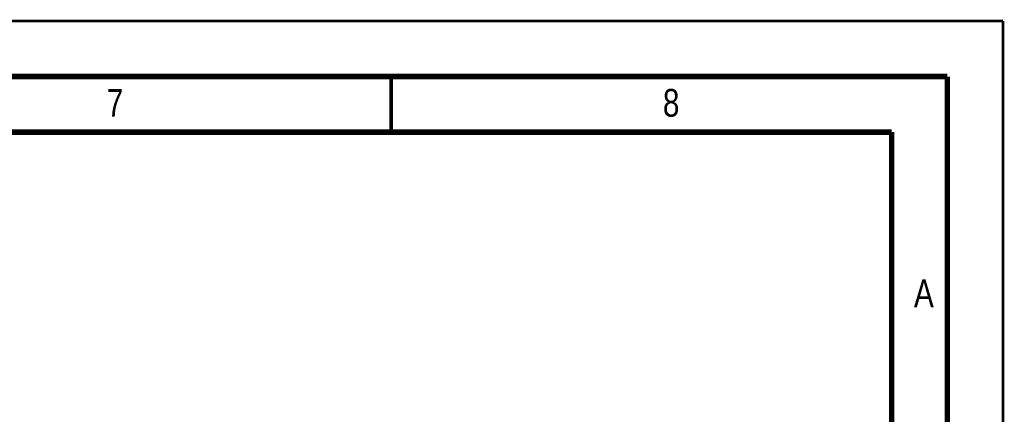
# Model space of a CAD drawing. Header units: millimetres. Extents: x 0 to 420, y 0 to 297.
# Tile 27 of 27: x 332 to 420, y 262 to 297. Entities that reach past the tile are written whole.
import ezdxf

# ---------------------------------------------------------------- set-up
doc = ezdxf.new("R2010")
doc.units = ezdxf.units.MM
doc.header["$LTSCALE"] = 23.1
doc.layers.add('T-EM12-T00-300-GND_DXF_FORMAT', color=7, linetype='CONTINUOUS')
doc.styles.get("Standard").update_dxf_attribs({"font": 'txt', "width": 0.8})

msp = doc.modelspace()

# ---------------------------------------------------------------- linework, layer by layer
at = {"layer": 'T-EM12-T00-300-GND_DXF_FORMAT', "color": 9, "linetype": 'Continuous', "const_width": 0.25}
for points in [[(0, 297), (420, 297)], [(420, 0), (420, 297)]]:
    msp.add_lwpolyline(points, dxfattribs=at)
at = {"layer": 'T-EM12-T00-300-GND_DXF_FORMAT', "color": 7, "linetype": 'Continuous'}
for points, const_width in [([(415, 292), (15, 292)], 0.5), ([(365, 287), (365, 292)], 0.35), ([(415, 8), (415, 292)], 0.5), ([(410, 287), (20, 287)], 0.5), ([(410, 13), (410, 287)], 0.5)]:
    msp.add_lwpolyline(points, dxfattribs=dict(at, const_width=const_width))

# ---------------------------------------------------------------- texts
at = {"layer": 'T-EM12-T00-300-GND_DXF_FORMAT', "color": 5, "linetype": 'Continuous', "char_height": 2.5, "attachment_point": 1, "line_spacing_factor": 0.9}
for s, insert, width in [('7', (339.4276, 290.8879), 2.946429), ('8', (389.4276, 290.8879), 2.946429), ('A', (412, 273.7288), 3.214286)]:
    msp.add_mtext(s, dxfattribs=dict(at, insert=insert, width=width))

doc.saveas('drawing.dxf')
